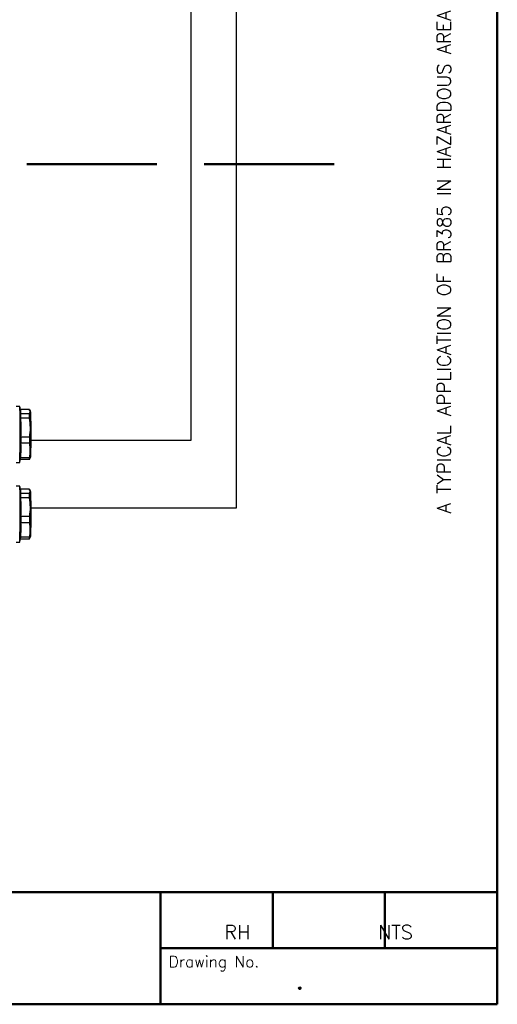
# Model space of a CAD drawing. Extents: x 0 to 411, y 0 to 279.
# Tile 12 of 13: x 323 to 404, y 6 to 173. Entities that reach past the tile are written whole.
import ezdxf

# ---------------------------------------------------------------- set-up
doc = ezdxf.new("R2010")
doc.units = 0
doc.header["$LTSCALE"] = 0.5
doc.header["$MEASUREMENT"] = 0
doc.layers.get('0').update_dxf_attribs({"linetype": 'CONTINUOUS'})
doc.layers.add('BLUE', color=5, linetype='CONTINUOUS')
doc.layers.add('OBJECT', color=1, linetype='CONTINUOUS', lineweight=50)
doc.styles.add('ROMANS', font='romans', dxfattribs={"height": 2.5})

msp = doc.modelspace()

# ---------------------------------------------------------------- linework, layer by layer
at = {"color": 7, "linetype": 'Continuous', "lineweight": 25}
for p, q in [((323.27102, 107.68131), (322.67108, 107.68131)), ((323.39621, 107.16125), (323.39666, 107.16125)), ((324.88597, 107.16125), (323.39666, 107.16125)), ((324.88597, 107.16125), (324.88701, 107.16125)), ((325.12788, 106.63265), (325.03115, 106.92328)), ((323.4534, 106.41738), (323.45295, 106.41738)), ((324.94271, 106.41738), (323.4534, 106.41738)), ((323.46666, 105.68726), (323.46712, 105.68727)), ((324.95642, 105.68727), (323.46712, 105.68727)), ((324.94375, 106.41736), (324.94271, 106.41738)), ((324.95642, 105.68727), (324.95747, 105.68729)), ((323.48424, 102.49988), (323.48379, 102.49989)), ((324.97355, 102.49988), (323.48424, 102.49988)), ((324.97459, 102.49985), (324.97355, 102.49988)), ((323.47961, 101.45411), (323.48007, 101.45412)), ((324.96937, 101.45412), (323.48007, 101.45412)), ((324.96937, 101.45412), (324.97042, 101.45415)), ((323.42211, 98.69495), (323.42256, 98.69495)), ((324.91187, 98.69495), (323.42256, 98.69495)), ((323.44045, 99.01061), (323.44, 99.01061)), ((324.92976, 99.01061), (323.44045, 99.01061)), ((324.91187, 98.69495), (324.91291, 98.69496)), ((324.9308, 99.01059), (324.92976, 99.01061)), ((324.95054, 98.72302), (324.97783, 98.84408)), ((324.99921, 98.83693), (325.12788, 99.22355)), ((322.67108, 98.1749), (323.27102, 98.1749)), ((323.27102, 94.21389), (322.67108, 94.21389)), ((323.39621, 93.69384), (323.39666, 93.69384)), ((324.88597, 93.69384), (323.39666, 93.69384)), ((324.88597, 93.69384), (324.88701, 93.69383)), ((325.12788, 93.16524), (325.03115, 93.45587)), ((323.4534, 92.94997), (323.45295, 92.94997)), ((324.94271, 92.94997), (323.4534, 92.94997)), ((323.46666, 92.21985), (323.46712, 92.21985)), ((324.95642, 92.21985), (323.46712, 92.21985)), ((324.94375, 92.94995), (324.94271, 92.94997)), ((324.95642, 92.21985), (324.95747, 92.21988)), ((323.48424, 89.03247), (323.48379, 89.03248)), ((324.97355, 89.03247), (323.48424, 89.03247)), ((324.97459, 89.03244), (324.97355, 89.03247)), ((323.47961, 87.9867), (323.48007, 87.9867)), ((324.96937, 87.9867), (323.48007, 87.9867)), ((324.96937, 87.9867), (324.97042, 87.98674)), ((323.42211, 85.22754), (323.42256, 85.22754)), ((324.91187, 85.22754), (323.42256, 85.22754)), ((323.44045, 85.54319), (323.44, 85.5432)), ((324.92976, 85.54319), (323.44045, 85.54319)), ((324.91187, 85.22754), (324.91291, 85.22754)), ((324.9308, 85.54318), (324.92976, 85.54319)), ((324.95054, 85.2556), (324.97783, 85.37666)), ((324.99921, 85.36952), (325.12788, 85.75614)), ((322.67108, 84.70748), (323.27102, 84.70748))]:
    msp.add_line(p, q, dxfattribs=at)
at = {"color": 7, "linetype": 'Continuous', "lineweight": 25, "flags": 128}
for points in [[(323.28952, 107.56156), (323.27726, 107.66782), (323.27102, 107.68131)], [(325.13893, 106.54428), (325.12806, 106.6321), (325.12788, 106.63265)], [(323.44094, 101.43499), (323.44173, 101.56481), (323.44245, 101.69599), (323.4431, 101.82842), (323.44367, 101.96196), (323.44417, 102.09647), (323.44459, 102.23182), (323.44494, 102.36786), (323.44521, 102.50448)], [(323.48379, 102.49989), (323.48352, 102.36634), (323.48318, 102.23334), (323.48276, 102.10102), (323.48227, 101.9695), (323.48171, 101.83893), (323.48108, 101.70942), (323.48038, 101.58111), (323.47961, 101.45411)], [(324.97042, 101.45415), (324.97119, 101.58114), (324.97189, 101.70944), (324.97252, 101.83894), (324.97308, 101.9695), (324.97356, 102.10101), (324.97398, 102.23332), (324.97432, 102.36631), (324.97459, 102.49985)], [(325.01168, 102.49462), (325.01141, 102.36392), (325.01107, 102.23376), (325.01066, 102.10426), (325.01019, 101.97555), (325.00964, 101.84773), (325.00903, 101.72094), (325.00834, 101.5953), (325.00759, 101.47092)], [(323.28952, 94.09415), (323.27726, 94.20041), (323.27102, 94.21389)], [(325.13893, 93.07687), (325.12806, 93.16469), (325.12788, 93.16524)], [(323.44094, 87.96758), (323.44173, 88.09739), (323.44245, 88.22858), (323.4431, 88.36101), (323.44367, 88.49454), (323.44417, 88.62905), (323.44459, 88.7644), (323.44494, 88.90045), (323.44521, 89.03707)], [(323.48379, 89.03248), (323.48352, 88.89893), (323.48318, 88.76593), (323.48276, 88.6336), (323.48227, 88.50209), (323.48171, 88.37152), (323.48108, 88.24201), (323.48038, 88.11369), (323.47961, 87.9867)], [(324.97042, 87.98674), (324.97119, 88.11372), (324.97189, 88.24203), (324.97252, 88.37153), (324.97308, 88.50209), (324.97356, 88.63359), (324.97398, 88.76591), (324.97432, 88.8989), (324.97459, 89.03244)], [(325.01168, 89.02721), (325.01141, 88.89651), (325.01107, 88.76635), (325.01066, 88.63685), (325.01019, 88.50813), (325.00964, 88.38032), (325.00903, 88.25353), (325.00834, 88.12789), (325.00759, 88.00351)]]:
    msp.add_lwpolyline(points, dxfattribs=at)
at = {"color": 7, "linetype": 'Continuous', "lineweight": 25}
for centre, radius, start, end in [((200.70075, 103.10986), 122.66958, 357.6943858, 2.0797312), ((293.9844, 102.9281), 29.70753, 7.7011281, 9.0874104), ((197.52423, 102.9281), 125.8823, 357.8639065, 2.1360935), ((321.97081, 106.6784), 1.50539, 350.0150708, 18.7083268), ((321.9621, 106.71096), 1.47524, 349.7920033, 7.7178044), ((245.82979, 104.61834), 77.60581, 0.8007114, 1.3520715), ((296.58787, 103.9594), 26.89672, 356.8991827, 3.7165114), ((246.45545, 104.6055), 77.01881, 0.8047666, 1.3480163), ((296.5907, 103.94912), 26.93256, 356.9154307, 3.7002634), ((247.94615, 104.60551), 77.01891, 0.804788, 1.347995), ((248.44969, 104.5953), 76.55253, 0.8088838, 1.3438992), ((225.29458, 103.03462), 99.90602, 357.8138346, 2.0131925), ((233.84091, 102.9281), 91.36575, 357.6907349, 2.3092627), ((307.64639, 100.46475), 15.82432, 354.6273125, 3.5151974), ((307.66422, 100.48843), 15.8453, 354.6484824, 3.4940275), ((293.9844, 102.9281), 29.70753, 350.9125896, 351.84127), ((317.30292, 99.16684), 6.10104, 355.237054, 358.273881), ((317.38225, 99.19568), 6.06058, 355.2607994, 358.2501355), ((318.87301, 99.19567), 6.06062, 355.2609243, 358.2500106), ((318.9414, 99.21866), 6.02955, 355.2848415, 358.2260935), ((200.70075, 89.64244), 122.66958, 357.6943858, 2.0797312), ((293.9844, 89.46069), 29.70753, 7.7011281, 9.0874104), ((197.52423, 89.46069), 125.8823, 357.8639065, 2.1360935), ((321.97081, 93.21098), 1.50539, 350.0150708, 18.7083268), ((321.9621, 93.24355), 1.47524, 349.7920033, 7.7178044), ((245.82979, 91.15092), 77.60581, 0.8007114, 1.3520715), ((296.58787, 90.49199), 26.89672, 356.8991827, 3.7165114), ((246.45545, 91.13809), 77.01881, 0.8047666, 1.3480163), ((296.5907, 90.48171), 26.93256, 356.9154307, 3.7002634), ((247.94615, 91.13809), 77.01891, 0.804788, 1.347995), ((248.44969, 91.12789), 76.55253, 0.8088838, 1.3438992), ((225.29458, 89.56721), 99.90602, 357.8138346, 2.0131925), ((233.84061, 89.46068), 91.36605, 357.6907475, 2.3092591), ((307.64639, 86.99734), 15.82432, 354.6273125, 3.5151974), ((307.66422, 87.02102), 15.8453, 354.6484824, 3.4940275), ((293.9844, 89.46069), 29.70753, 350.9125896, 351.84127), ((317.30292, 85.69943), 6.10104, 355.237054, 358.273881), ((317.38225, 85.72826), 6.06058, 355.2607994, 358.2501355), ((318.87301, 85.72826), 6.06062, 355.2609243, 358.2500106), ((318.9414, 85.75125), 6.02955, 355.2848415, 358.2260935)]:
    msp.add_arc(centre, radius, start, end, dxfattribs=at)
for points, knots in [([(324.94271, 106.41738), (324.98998, 106.54181), (325.08418, 106.78977), (324.95188, 107.03772), (324.88597, 107.16125)], [0, 0, 0, 0, 0.501791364, 1, 1, 1, 1]), ([(324.92453, 107.13319), (324.9244, 107.13358), (324.92334, 107.13671), (324.91992, 107.14378), (324.91203, 107.15276), (324.90029, 107.15976), (324.89144, 107.16075), (324.88701, 107.16125)], [0, 0, 0, 0, 0.024886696, 0.198661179, 0.468417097, 0.734129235, 1, 1, 1, 1]), ([(324.92453, 107.13319), (324.98935, 107.01049), (325.06217, 106.87267), (325.06882, 106.67281), (325.05155, 106.54802), (325.00275, 106.43896), (324.98116, 106.39071)], [0, 0, 0, 0, 0.49805367, 0.559436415, 0.805097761, 1, 1, 1, 1]), ([(323.45295, 106.41738), (323.44854, 106.41786), (323.43973, 106.41881), (323.42805, 106.42521), (323.41909, 106.43451), (323.41535, 106.44294), (323.41423, 106.44806), (323.41406, 106.44913), (323.414, 106.44952)], [0, 0, 0, 0, 0.231824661, 0.463545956, 0.69802314, 0.93714062, 0.977678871, 1, 1, 1, 1]), ([(323.46666, 105.68726), (323.46227, 105.68737), (323.45347, 105.68759), (323.44186, 105.69057), (323.43299, 105.69516), (323.42932, 105.69945), (323.42825, 105.70209), (323.42808, 105.70265), (323.42802, 105.70285)], [0, 0, 0, 0, 0.231824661, 0.463545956, 0.69802314, 0.93714062, 0.977678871, 1, 1, 1, 1]), ([(324.98116, 106.39071), (324.98103, 106.39107), (324.98, 106.39396), (324.97661, 106.4005), (324.96877, 106.40891), (324.95704, 106.41562), (324.94818, 106.41678), (324.94375, 106.41736)], [0, 0, 0, 0, 0.024886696, 0.198661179, 0.468417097, 0.734129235, 1, 1, 1, 1]), ([(324.99459, 105.67601), (324.99446, 105.67619), (324.99346, 105.67763), (324.99014, 105.68082), (324.98238, 105.68467), (324.97073, 105.68734), (324.96189, 105.68731), (324.95747, 105.68729)], [0, 0, 0, 0, 0.024886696, 0.198661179, 0.468417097, 0.734129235, 1, 1, 1, 1]), ([(324.99459, 105.67601), (325.05301, 105.14645), (325.11858, 104.55212), (325.11416, 103.69542), (325.09018, 103.16367), (325.03576, 102.69989), (325.01168, 102.49462)], [0, 0, 0, 0, 0.499855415, 0.560997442, 0.805694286, 1, 1, 1, 1]), ([(323.48379, 102.49989), (323.47939, 102.50006), (323.4706, 102.50041), (323.45899, 102.50143), (323.45014, 102.50269), (323.44649, 102.50372), (323.44543, 102.50431), (323.44527, 102.50444), (323.44521, 102.50448)], [0, 0, 0, 0, 0.231824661, 0.463545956, 0.69802314, 0.93714062, 0.977678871, 1, 1, 1, 1]), ([(324.97459, 102.49985), (324.97902, 102.49951), (324.98786, 102.49882), (324.9995, 102.49736), (325.00725, 102.49596), (325.01056, 102.49504), (325.01155, 102.49467), (325.01168, 102.49462)], [0, 0, 0, 0, 0.265870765, 0.531582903, 0.801338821, 0.975113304, 1, 1, 1, 1]), ([(323.47961, 101.45411), (323.47521, 101.45376), (323.46642, 101.45306), (323.45479, 101.44918), (323.44591, 101.44369), (323.44223, 101.43879), (323.44116, 101.43583), (323.441, 101.43521), (323.44094, 101.43499)], [0, 0, 0, 0, 0.231824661, 0.463545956, 0.69802314, 0.93714062, 0.977678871, 1, 1, 1, 1]), ([(325.00759, 101.47092), (325.05659, 101.06451), (325.11157, 100.60839), (325.09191, 99.95169), (325.05846, 99.54429), (324.99579, 99.18918), (324.96805, 99.03201)], [0, 0, 0, 0, 0.499855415, 0.560997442, 0.805694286, 1, 1, 1, 1]), ([(324.97042, 101.45415), (324.97484, 101.45466), (324.98369, 101.45569), (324.99536, 101.46001), (325.00313, 101.46514), (325.00646, 101.46902), (325.00747, 101.47071), (325.00759, 101.47092)], [0, 0, 0, 0, 0.265870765, 0.531582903, 0.801338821, 0.975113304, 1, 1, 1, 1]), ([(323.38289, 98.66025), (323.38296, 98.66067), (323.38314, 98.66184), (323.3843, 98.66744), (323.38811, 98.67663), (323.39715, 98.68671), (323.40889, 98.69357), (323.4177, 98.69449), (323.42211, 98.69495)], [0, 0, 0, 0, 0.022321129, 0.06285938, 0.30197686, 0.536454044, 0.768175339, 1, 1, 1, 1]), ([(323.44, 99.01061), (323.4356, 99.01031), (323.42681, 99.0097), (323.41516, 99.00432), (323.40624, 98.99628), (323.40252, 98.98888), (323.40142, 98.98435), (323.40125, 98.9834), (323.40119, 98.98306)], [0, 0, 0, 0, 0.231824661, 0.463545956, 0.69802314, 0.93714062, 0.977678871, 1, 1, 1, 1]), ([(324.91291, 98.69496), (324.91735, 98.69545), (324.92622, 98.69644), (324.938, 98.70344), (324.94591, 98.71242), (324.94935, 98.71949), (324.95041, 98.72262), (324.95054, 98.72302)], [0, 0, 0, 0, 0.265870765, 0.531582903, 0.801338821, 0.975113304, 1, 1, 1, 1]), ([(324.9308, 99.01059), (324.93523, 99.01083), (324.94407, 99.01131), (324.95575, 99.01656), (324.96355, 99.02356), (324.96691, 99.02919), (324.96793, 99.0317), (324.96805, 99.03201)], [0, 0, 0, 0, 0.265870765, 0.531582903, 0.801338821, 0.975113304, 1, 1, 1, 1]), ([(324.94271, 92.94997), (324.98998, 93.07439), (325.08418, 93.32236), (324.95188, 93.57031), (324.88597, 93.69384)], [0, 0, 0, 0, 0.501791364, 1, 1, 1, 1]), ([(324.92453, 93.66577), (324.9244, 93.66617), (324.92334, 93.6693), (324.91992, 93.67637), (324.91203, 93.68535), (324.90029, 93.69235), (324.89144, 93.69334), (324.88701, 93.69383)], [0, 0, 0, 0, 0.024886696, 0.198661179, 0.468417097, 0.734129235, 1, 1, 1, 1]), ([(324.92453, 93.66577), (324.98935, 93.54308), (325.06217, 93.40526), (325.06882, 93.2054), (325.05155, 93.08061), (325.00275, 92.97155), (324.98116, 92.9233)], [0, 0, 0, 0, 0.49805367, 0.559436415, 0.805097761, 1, 1, 1, 1]), ([(323.45295, 92.94997), (323.44854, 92.95045), (323.43973, 92.9514), (323.42805, 92.9578), (323.41909, 92.9671), (323.41535, 92.97553), (323.41423, 92.98065), (323.41406, 92.98172), (323.414, 92.9821)], [0, 0, 0, 0, 0.231824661, 0.463545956, 0.69802314, 0.93714062, 0.977678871, 1, 1, 1, 1]), ([(323.46666, 92.21985), (323.46227, 92.21996), (323.45347, 92.22018), (323.44186, 92.22316), (323.43299, 92.22775), (323.42932, 92.23204), (323.42825, 92.23468), (323.42808, 92.23524), (323.42802, 92.23543)], [0, 0, 0, 0, 0.231824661, 0.463545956, 0.69802314, 0.93714062, 0.977678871, 1, 1, 1, 1]), ([(324.98116, 92.9233), (324.98103, 92.92366), (324.98, 92.92654), (324.97661, 92.93309), (324.96877, 92.94149), (324.95704, 92.94821), (324.94818, 92.94937), (324.94375, 92.94995)], [0, 0, 0, 0, 0.024886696, 0.198661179, 0.468417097, 0.734129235, 1, 1, 1, 1]), ([(324.99459, 92.2086), (324.99446, 92.20878), (324.99346, 92.21022), (324.99014, 92.21341), (324.98238, 92.21726), (324.97073, 92.21993), (324.96189, 92.2199), (324.95747, 92.21988)], [0, 0, 0, 0, 0.024886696, 0.198661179, 0.468417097, 0.734129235, 1, 1, 1, 1]), ([(324.99459, 92.2086), (325.05301, 91.67904), (325.11858, 91.08471), (325.11416, 90.228), (325.09018, 89.69626), (325.03576, 89.23248), (325.01168, 89.02721)], [0, 0, 0, 0, 0.499855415, 0.560997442, 0.805694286, 1, 1, 1, 1]), ([(323.48379, 89.03248), (323.47939, 89.03265), (323.4706, 89.033), (323.45899, 89.03402), (323.45014, 89.03528), (323.44649, 89.03631), (323.44543, 89.0369), (323.44527, 89.03702), (323.44521, 89.03707)], [0, 0, 0, 0, 0.231824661, 0.463545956, 0.69802314, 0.93714062, 0.977678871, 1, 1, 1, 1]), ([(324.97459, 89.03244), (324.97902, 89.0321), (324.98786, 89.03141), (324.9995, 89.02995), (325.00725, 89.02855), (325.01056, 89.02763), (325.01155, 89.02725), (325.01168, 89.02721)], [0, 0, 0, 0, 0.265870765, 0.531582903, 0.801338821, 0.975113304, 1, 1, 1, 1]), ([(323.47961, 87.9867), (323.47521, 87.98635), (323.46642, 87.98564), (323.45479, 87.98177), (323.44591, 87.97628), (323.44223, 87.97138), (323.44116, 87.96842), (323.441, 87.9678), (323.44094, 87.96758)], [0, 0, 0, 0, 0.231824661, 0.463545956, 0.69802314, 0.93714062, 0.977678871, 1, 1, 1, 1]), ([(325.00759, 88.00351), (325.05659, 87.5971), (325.11157, 87.14097), (325.09191, 86.48428), (325.05846, 86.07688), (324.99579, 85.72177), (324.96805, 85.5646)], [0, 0, 0, 0, 0.499855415, 0.560997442, 0.805694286, 1, 1, 1, 1]), ([(324.97042, 87.98674), (324.97484, 87.98725), (324.98369, 87.98827), (324.99536, 87.9926), (325.00313, 87.99773), (325.00646, 88.00161), (325.00747, 88.0033), (325.00759, 88.00351)], [0, 0, 0, 0, 0.265870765, 0.531582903, 0.801338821, 0.975113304, 1, 1, 1, 1]), ([(323.38289, 85.19284), (323.38296, 85.19325), (323.38314, 85.19443), (323.3843, 85.20003), (323.38811, 85.20922), (323.39715, 85.2193), (323.40889, 85.22615), (323.4177, 85.22708), (323.42211, 85.22754)], [0, 0, 0, 0, 0.022321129, 0.06285938, 0.30197686, 0.536454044, 0.768175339, 1, 1, 1, 1]), ([(323.44, 85.5432), (323.4356, 85.54289), (323.42681, 85.54229), (323.41516, 85.53691), (323.40624, 85.52887), (323.40252, 85.52147), (323.40142, 85.51694), (323.40125, 85.51599), (323.40119, 85.51565)], [0, 0, 0, 0, 0.231824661, 0.463545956, 0.69802314, 0.93714062, 0.977678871, 1, 1, 1, 1]), ([(324.91291, 85.22754), (324.91735, 85.22804), (324.92622, 85.22903), (324.938, 85.23603), (324.94591, 85.245), (324.94935, 85.25208), (324.95041, 85.25521), (324.95054, 85.2556)], [0, 0, 0, 0, 0.265870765, 0.531582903, 0.801338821, 0.975113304, 1, 1, 1, 1]), ([(324.9308, 85.54318), (324.93523, 85.54342), (324.94407, 85.54389), (324.95575, 85.54914), (324.96355, 85.55615), (324.96691, 85.56177), (324.96793, 85.56428), (324.96805, 85.5646)], [0, 0, 0, 0, 0.265870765, 0.531582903, 0.801338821, 0.975113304, 1, 1, 1, 1])]:
    msp.add_open_spline(points, degree=3, knots=knots, dxfattribs=at)
for points in [[(324.97355, 102.49988), (325.02732, 103.03112), (325.13487, 104.09358), (325.0159, 105.15604), (324.95642, 105.68727)], [(324.92976, 99.01061), (324.99299, 99.41786), (325.11945, 100.23236), (325.0194, 101.04686), (324.96937, 101.45412)], [(324.97355, 89.03247), (325.02732, 89.5637), (325.13487, 90.62616), (325.0159, 91.68862), (324.95642, 92.21985)], [(324.92976, 85.54319), (324.99299, 85.95045), (325.11945, 86.76495), (325.0194, 87.57945), (324.96937, 87.9867)]]:
    msp.add_open_spline(points, degree=3, dxfattribs=at)
at = {"layer": 'BLUE'}
for p, q in [((352.22583, 176.01442), (352.22583, 101.94283)), ((359.87583, 176.01442), (359.87583, 90.44596)), ((352.22583, 101.94283), (325.20135, 101.94283)), ((359.87583, 90.44596), (325.20135, 90.44596))]:
    msp.add_line(p, q, dxfattribs=at)
at = {"layer": 'OBJECT', "color": 1, "lineweight": 50}
for p, q in [((404.07364, 6.5), (404.07364, 272.23774)), ((221.19864, 25.5), (404.07364, 25.5)), ((347.07364, 25.5), (347.07364, 16)), ((366.07364, 25.5), (366.07364, 16)), ((385.07364, 25.5), (385.07364, 16)), ((404.07364, 16), (347.07364, 16)), ((347.07364, 16), (347.07364, 6.5)), ((404.07364, 6.5), (221.19864, 6.5))]:
    msp.add_line(p, q, dxfattribs=at)
at = {"layer": 'OBJECT'}
for p, q in [((324.47936, 148.70999), (346.47936, 148.70999)), ((354.47936, 148.70999), (376.47936, 148.70999))]:
    msp.add_line(p, q, dxfattribs=at)

# ---------------------------------------------------------------- texts
at = {"style": 'ROMANS'}
msp.add_text('A TYPICAL APPLICATION OF BR385 IN HAZARDOUS AREA', height=2.275, rotation=90, dxfattribs=at).set_placement((396.18599, 89.58812))
at = {"color": 7, "linetype": 'Continuous', "style": 'ROMANS'}
for s, height, p in [('RH            NTS', 2.375, (357.88546, 17.54417)), ('Drawing No.', 1.9, (348.48311, 12.76805))]:
    msp.add_text(s, height=height, dxfattribs=at).set_placement(p)
at = {"layer": 'OBJECT', "color": 1, "lineweight": 50, "style": 'ROMANS'}
msp.add_text('.', height=3.8, dxfattribs=at).set_placement((369.83384, 9.06471))

doc.saveas('drawing.dxf')
